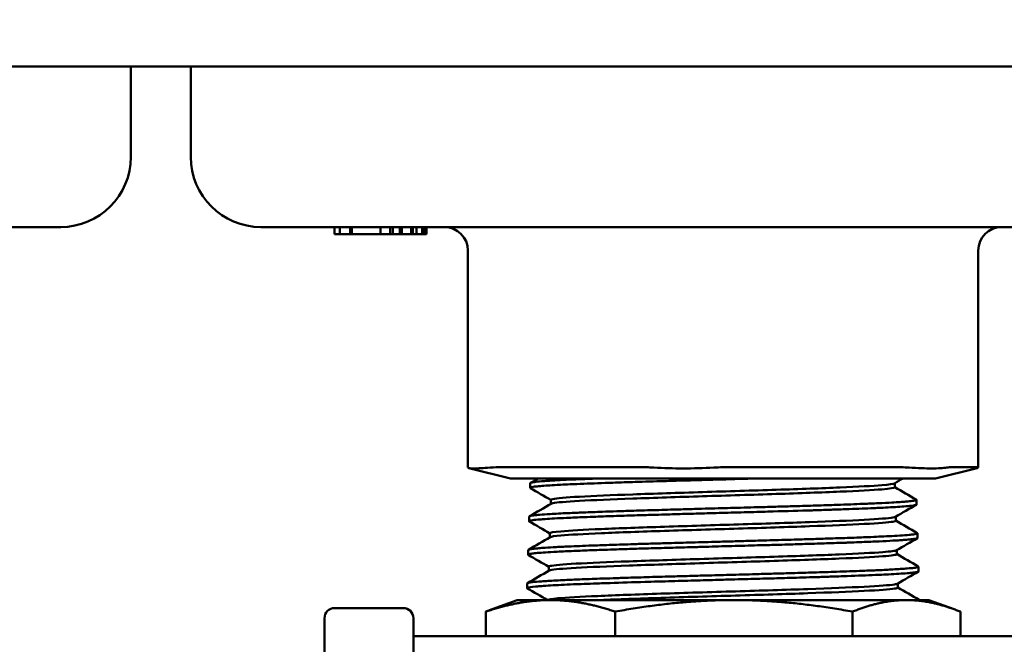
# Model space of a CAD drawing. Header units: inches. Extents: x 0.1 to 33.9, y 0.6 to 21.4.
# Tile 6 of 39: x 9.4 to 11.5, y 6.2 to 7.6. Entities that reach past the tile are written whole.
import ezdxf

# ---------------------------------------------------------------- set-up
doc = ezdxf.new("R2010")
doc.units = ezdxf.units.IN
doc.header["$MEASUREMENT"] = 0
doc.layers.add('Dimension (ANSI)', color=7, linetype='Continuous', lineweight=25)
doc.layers.add('Visible (ANSI)', color=7, linetype='Continuous', lineweight=50)
doc.styles.add('Note Text (ANSI)', font='tahoma.ttf')
doc.dimstyles.new('Default (ANSI)', dxfattribs={"dimtxt": 0.12, "dimasz": 0.098425, "dimexe": 0.125, "dimexo": 0.0625, "dimgap": 0.031496, "dimtad": 0, "dimtih": 1, "dimtoh": 1, "dimrnd": 1e-08, "dimzin": 4, "dimdsep": 46, "dimtxsty": 'Note Text (ANSI)', "dimcen": 0.09, "dimdle": 0.393701, "dimclrd": 256, "dimclre": 256, "dimclrt": 256, "dimadec": 0, "dimazin": 1, "dimtfac": 1, "dimtofl": 0, "dimtmove": 0, "dimatfit": 3, "dimfxl": 1, "dimtolj": 1, "dimtzin": 4, "dimlwd": -1, "dimlwe": -1, "dimarcsym": 0})

# ---------------------------------------------------------------- blocks, each defined once
blk = doc.blocks.new('*D6')
at = {"layer": 'Defpoints', "color": 0, "transparency": 16777216}
for p in [(4.8495, 11.6968), (8.9429, 11.6968), (10.6043, 2.4465)]:
    blk.add_point(p, dxfattribs=at)
at = {"layer": 'Dimension (ANSI)', "transparency": 16777216}
for p, q in [((8.8804, 11.6968), (4.7245, 11.6968)), ((4.8495, 11.5984), (4.8495, 7.1825)), ((4.8495, 2.545), (4.8495, 6.9609)), ((10.5418, 2.4465), (4.7245, 2.4465))]:
    blk.add_line(p, q, dxfattribs=at)
for points in [[(4.8331, 11.5984), (4.8659, 11.5984), (4.8495, 11.6968)], [(4.8331, 2.545), (4.8659, 2.545), (4.8495, 2.4465)]]:
    blk.add_solid(points, dxfattribs=at)
at = {"layer": 'Dimension (ANSI)', "transparency": 16777216, "insert": (4.6349, 7.151), "char_height": 0.12, "attachment_point": 1, "style": 'Note Text (ANSI)'}
blk.add_mtext('\\A1;(9.25)', dxfattribs=at)
blk = doc.blocks.new('*D7')
at = {"layer": 'Defpoints', "color": 0, "transparency": 16777216}
for p in [(9.1025, 11.6968), (19.1619, 11.6968), (17.8233, 4.6641)]:
    blk.add_point(p, dxfattribs=at)
at = {"layer": 'Dimension (ANSI)', "transparency": 16777216}
for p, q in [((9.165, 11.6968), (19.2869, 11.6968)), ((19.1619, 11.5984), (19.1619, 8.2913)), ((19.1619, 4.7625), (19.1619, 8.0697)), ((17.8858, 4.6641), (19.2869, 4.6641))]:
    blk.add_line(p, q, dxfattribs=at)
for points in [[(19.1455, 11.5984), (19.1783, 11.5984), (19.1619, 11.6968)], [(19.1455, 4.7625), (19.1783, 4.7625), (19.1619, 4.6641)]]:
    blk.add_solid(points, dxfattribs=at)
at = {"layer": 'Dimension (ANSI)', "transparency": 16777216, "insert": (18.9472, 8.2598), "char_height": 0.12, "attachment_point": 1, "style": 'Note Text (ANSI)'}
blk.add_mtext('\\A1;(7.03)', dxfattribs=at)
blk = doc.blocks.new('*D10')
at = {"layer": 'Defpoints', "color": 0, "transparency": 16777216}
for p in [(6.1316, 7.4681), (17.4372, 4.6641), (6.1316, 1.672)]:
    blk.add_point(p, dxfattribs=at)
at = {"layer": 'Dimension (ANSI)', "transparency": 16777216}
for p, q in [((6.1316, 7.4056), (6.1316, 1.547)), ((17.4372, 4.6016), (17.4372, 1.547)), ((6.23, 1.672), (11.4932, 1.672)), ((17.3388, 1.672), (12.0756, 1.672))]:
    blk.add_line(p, q, dxfattribs=at)
for points in [[(6.23, 1.6884), (6.23, 1.6556), (6.1316, 1.672)], [(17.3388, 1.6884), (17.3388, 1.6556), (17.4372, 1.672)]]:
    blk.add_solid(points, dxfattribs=at)
at = {"layer": 'Dimension (ANSI)', "transparency": 16777216, "insert": (11.5247, 1.7513), "char_height": 0.12, "attachment_point": 1, "style": 'Note Text (ANSI)'}
blk.add_mtext('\\A1;(11.31)', dxfattribs=at)

msp = doc.modelspace()

# ---------------------------------------------------------------- linework, layer by layer
at = {"layer": 'Visible (ANSI)'}
for p, q in [((13.0688, 7.4681), (9.1797, 7.4681)), ((9.6459, 7.2751), (9.6459, 7.4681)), ((9.7741, 7.2751), (9.7741, 7.4681)), ((9.4959, 7.1251), (7.5199, 7.1251)), ((11.9001, 7.1251), (9.9241, 7.1251)), ((10.0815, 7.1251), (10.0815, 7.1101)), ((10.0929, 7.1251), (10.0929, 7.1101)), ((10.1145, 7.1251), (10.1145, 7.1101)), ((10.1184, 7.1251), (10.1184, 7.1101)), ((10.1799, 7.1251), (10.1799, 7.1101)), ((10.2, 7.1251), (10.2, 7.1101)), ((10.2062, 7.1251), (10.2062, 7.1101)), ((10.2212, 7.1251), (10.2212, 7.1101)), ((10.2253, 7.1251), (10.2253, 7.1101)), ((10.2449, 7.1251), (10.2449, 7.1101)), ((10.2485, 7.1251), (10.2485, 7.1101)), ((10.2567, 7.1251), (10.2567, 7.1101)), ((10.2688, 7.1251), (10.2688, 7.1101)), ((10.2729, 7.1251), (10.2729, 7.1101)), ((10.2741, 7.1251), (10.2741, 7.1101)), ((10.2782, 7.1251), (10.2782, 7.1101)), ((10.0929, 7.1101), (10.0815, 7.1101)), ((10.1145, 7.1101), (10.0929, 7.1101)), ((10.1184, 7.1101), (10.1145, 7.1101)), ((10.1799, 7.1101), (10.1184, 7.1101)), ((10.2, 7.1101), (10.1799, 7.1101)), ((10.2062, 7.1101), (10.2, 7.1101)), ((10.2212, 7.1101), (10.2062, 7.1101)), ((10.2253, 7.1101), (10.2212, 7.1101)), ((10.2449, 7.1101), (10.2253, 7.1101)), ((10.2485, 7.1101), (10.2449, 7.1101)), ((10.2558, 7.1101), (10.2485, 7.1101)), ((10.2567, 7.1101), (10.2558, 7.1101)), ((10.2688, 7.1101), (10.2567, 7.1101)), ((10.2729, 7.1101), (10.2688, 7.1101)), ((10.2741, 7.1101), (10.2729, 7.1101)), ((10.2782, 7.1101), (10.2741, 7.1101)), ((10.3664, 7.0751), (10.3664, 6.6116)), ((11.4577, 7.0751), (11.4577, 6.6116)), ((10.4576, 6.5881), (10.3687, 6.6102)), ((10.7318, 6.6122), (10.4417, 6.6122)), ((11.2752, 6.6122), (10.9295, 6.6122)), ((11.3666, 6.5881), (11.4555, 6.6102)), ((11.4555, 6.6122), (11.4, 6.6122)), ((10.5066, 6.5881), (10.4576, 6.5881)), ((10.4999, 6.578), (10.4996, 6.568)), ((10.5066, 6.5881), (10.7792, 6.5881)), ((10.9071, 6.5881), (10.7792, 6.5881)), ((10.9071, 6.5881), (11.2319, 6.5881)), ((11.3127, 6.5881), (11.2319, 6.5881)), ((11.279, 6.569), (11.279, 6.5777)), ((11.3127, 6.5881), (11.3648, 6.5881)), ((11.3666, 6.5881), (11.3648, 6.5881)), ((10.5441, 6.5336), (10.5441, 6.5423)), ((11.3254, 6.5423), (11.3257, 6.5322)), ((10.4976, 6.5065), (10.4973, 6.4965)), ((11.2812, 6.4976), (11.2812, 6.5062)), ((10.5418, 6.4622), (10.5418, 6.4708)), ((11.3277, 6.4708), (11.328, 6.4608)), ((10.4954, 6.4351), (10.4951, 6.4251)), ((11.2835, 6.4262), (11.2835, 6.4348)), ((10.5396, 6.3908), (10.5396, 6.3994)), ((11.3299, 6.3994), (11.3302, 6.3894)), ((10.4932, 6.3637), (10.4929, 6.3537)), ((11.2857, 6.3547), (11.2857, 6.3634)), ((10.4721, 6.3281), (10.4183, 6.3085)), ((10.5431, 6.3281), (10.4721, 6.3281)), ((10.9352, 6.3281), (10.5431, 6.3281)), ((11.3041, 6.3281), (10.9352, 6.3281)), ((11.3521, 6.3281), (11.3041, 6.3281)), ((11.3521, 6.3281), (11.4059, 6.3085)), ((10.0817, 6.3111), (10.2282, 6.3111)), ((10.4047, 6.3033), (10.4047, 6.2511)), ((10.6815, 6.3033), (10.6815, 6.2511)), ((11.1888, 6.3033), (11.1888, 6.2511)), ((11.4195, 6.3033), (11.4195, 6.2511)), ((10.0599, 5.1628), (10.0599, 6.2893)), ((10.2499, 6.2893), (10.2499, 5.1628)), ((10.2499, 6.2511), (12.0599, 6.2511))]:
    msp.add_line(p, q, dxfattribs=at)
for centre, radius, start, end in [((9.4959, 7.2751), 0.15, 270, 0), ((9.9241, 7.2751), 0.15, 180, 270), ((10.3164, 7.0751), 0.05, 0, 90), ((11.5077, 7.0751), 0.05, 90, 180), ((10.0817, 6.2893), 0.0218, 90, 180), ((10.2282, 6.2893), 0.0218, 0, 90)]:
    msp.add_arc(centre, radius, start, end, dxfattribs=at)
for centre, major_axis, ratio, start_param, end_param in [((10.5664, 6.5586), (-0.2, 0.0531), 0.037447, 0.009936, 0.053942), ((10.5664, 6.5586), (0.1999, -0.0349), 0.203461, 2.280049, 2.474196), ((10.8566, 6.5586), (0.1999, -0.0349), 0.203461, 2.085901, 2.280049), ((10.8566, 6.5586), (0.1999, 0.0208), 0.246965, 1.171616, 1.365764), ((11.2022, 6.5586), (0.1999, 0.0208), 0.246965, 0.977469, 1.171616), ((11.2022, 6.5586), (0.2, 0.0531), 0.037447, 0.140205, 0.334353), ((11.2577, 6.5586), (0.2, 0.0531), 0.037447, 6.229243, 6.423391)]:
    msp.add_ellipse(centre, major_axis=major_axis, ratio=ratio, start_param=start_param, end_param=end_param, dxfattribs=at)
for points, knots in [([(10.4139, 6.6112), (10.3994, 6.61), (10.388, 6.6094), (10.3725, 6.6094), (10.3676, 6.61), (10.3666, 6.6112)], [0.6079968, 0.6079968, 0.6079968, 0.6079968, 0.7693159, 0.7693159, 0.9306349, 0.9306349, 0.9306349, 0.9306349]), ([(10.8922, 6.6112), (10.8702, 6.61), (10.8476, 6.6094), (10.8057, 6.6094), (10.7842, 6.61), (10.7643, 6.6112)], [0.6079968, 0.6079968, 0.6079968, 0.6079968, 0.7693159, 0.7693159, 0.9306349, 0.9306349, 0.9306349, 0.9306349]), ([(11.3905, 6.6112), (11.3829, 6.61), (11.3717, 6.6094), (11.3453, 6.6094), (11.3286, 6.61), (11.3097, 6.6112)], [0.6079968, 0.6079968, 0.6079968, 0.6079968, 0.7693159, 0.7693159, 0.9306349, 0.9306349, 0.9306349, 0.9306349]), ([(10.9942, 6.5881), (10.9845, 6.5878), (10.9747, 6.5876), (10.9402, 6.5866), (10.9152, 6.5859), (10.8824, 6.585), (10.8744, 6.5848), (10.8535, 6.5842), (10.8406, 6.5838), (10.8137, 6.5831), (10.7997, 6.5827), (10.7648, 6.5817), (10.7441, 6.5811), (10.7164, 6.5802), (10.7086, 6.5799), (10.6925, 6.5794), (10.6843, 6.5791), (10.654, 6.5781), (10.6334, 6.5774), (10.6041, 6.5762), (10.5942, 6.5758), (10.5777, 6.5751), (10.5709, 6.5747), (10.5621, 6.5743), (10.5597, 6.5742), (10.5427, 6.5732), (10.5306, 6.5725), (10.5164, 6.5712), (10.5122, 6.5708), (10.5066, 6.5701), (10.5048, 6.5698), (10.5027, 6.5693), (10.5022, 6.5692), (10.4996, 6.5685), (10.499, 6.568), (10.5, 6.5674)], [22.512466, 22.512466, 22.512466, 22.512466, 22.58829, 22.58829, 22.778742, 22.778742, 22.839539, 22.839539, 22.939486, 22.939486, 23.049656, 23.049656, 23.220113, 23.220113, 23.287844, 23.287844, 23.362804, 23.362804, 23.56963, 23.56963, 23.685792, 23.685792, 23.776347, 23.776347, 23.810781, 23.810781, 24.030787, 24.030787, 24.150549, 24.150549, 24.232199, 24.232199, 24.266508, 24.266508, 24.42437, 24.42437, 24.42437, 24.42437]), ([(10.4999, 6.578), (10.4999, 6.5783), (10.5003, 6.5786), (10.5026, 6.5793), (10.5052, 6.5798), (10.5126, 6.5808), (10.5177, 6.5814), (10.5279, 6.5822), (10.5323, 6.5825), (10.5497, 6.5837), (10.5652, 6.5845), (10.5951, 6.5859), (10.6079, 6.5864), (10.6317, 6.5873), (10.6422, 6.5877), (10.6531, 6.5881)], [23.2263889, 23.2263889, 23.2263889, 23.2263889, 23.3101848, 23.3101848, 23.4435944, 23.4435944, 23.5848595, 23.5848595, 23.6737652, 23.6737652, 23.9034392, 23.9034392, 24.0511019, 24.0511019, 24.1582421, 24.1582421, 24.1582421, 24.1582421]), ([(11.2785, 6.5774), (11.2763, 6.5761), (11.2673, 6.5748), (11.2318, 6.5719), (11.201, 6.5703), (11.1232, 6.567), (11.0764, 6.5653), (10.9754, 6.5621), (10.9212, 6.5604), (10.8156, 6.5571), (10.7643, 6.5555), (10.6737, 6.5522), (10.6346, 6.5505), (10.5758, 6.5473), (10.5562, 6.5456), (10.5455, 6.5434), (10.5441, 6.5428), (10.5441, 6.5423)], [0.54867189, 0.54867189, 0.54867189, 0.54867189, 0.5546875, 0.5546875, 0.5625, 0.5625, 0.5703125, 0.5703125, 0.578125, 0.578125, 0.5859375, 0.5859375, 0.59375, 0.59375, 0.6015625, 0.6015625, 0.60427095, 0.60427095, 0.60427095, 0.60427095]), ([(11.279, 6.569), (11.279, 6.5676), (11.2698, 6.5661), (11.2318, 6.563), (11.201, 6.5613), (11.1232, 6.5581), (11.0764, 6.5564), (10.9754, 6.5531), (10.9212, 6.5515), (10.8156, 6.5482), (10.7643, 6.5465), (10.6737, 6.5433), (10.6346, 6.5416), (10.5758, 6.5383), (10.5562, 6.5367), (10.5464, 6.5347), (10.5452, 6.5343), (10.5446, 6.5339)], [0.5477093, 0.5477093, 0.5477093, 0.5477093, 0.5546875, 0.5546875, 0.5625, 0.5625, 0.5703125, 0.5703125, 0.578125, 0.578125, 0.5859375, 0.5859375, 0.59375, 0.59375, 0.6015625, 0.6015625, 0.60330538, 0.60330538, 0.60330538, 0.60330538]), ([(11.3257, 6.5322), (11.3257, 6.5321), (11.3257, 6.532), (11.3249, 6.5314), (11.3236, 6.531), (11.32, 6.5303), (11.3183, 6.53), (11.3136, 6.5294), (11.3102, 6.5291), (11.3016, 6.5283), (11.2961, 6.5279), (11.284, 6.5271), (11.2774, 6.5267), (11.2635, 6.5259), (11.2562, 6.5255), (11.2438, 6.5249), (11.2389, 6.5247), (11.2183, 6.5238), (11.2008, 6.5232), (11.1707, 6.5221), (11.1591, 6.5216), (11.1363, 6.5209), (11.1254, 6.5205), (11.1103, 6.52), (11.1065, 6.5199), (11.0762, 6.519), (11.0482, 6.5182), (11.0039, 6.5169), (10.9881, 6.5165), (10.9625, 6.5158), (10.9526, 6.5155), (10.9383, 6.5151), (10.9339, 6.515), (10.9124, 6.5144), (10.8953, 6.5139), (10.8624, 6.513), (10.8467, 6.5126), (10.8165, 6.5117), (10.802, 6.5113), (10.7786, 6.5106), (10.7694, 6.5104), (10.7497, 6.5098), (10.7391, 6.5095), (10.7134, 6.5087), (10.6986, 6.5082), (10.6689, 6.5073), (10.654, 6.5068), (10.6317, 6.5059), (10.6237, 6.5056), (10.6021, 6.5048), (10.5892, 6.5042), (10.5682, 6.5033), (10.5596, 6.5029), (10.5445, 6.502), (10.5378, 6.5016), (10.5279, 6.5009), (10.5242, 6.5006), (10.5143, 6.4998), (10.509, 6.4993), (10.5021, 6.4983), (10.5, 6.4979), (10.4975, 6.497), (10.4971, 6.4966), (10.4976, 6.4961), (10.4977, 6.496), (10.4978, 6.496)], [27.679693, 27.679693, 27.679693, 27.679693, 27.718616, 27.718616, 27.832837, 27.832837, 27.906136, 27.906136, 28.004612, 28.004612, 28.122921, 28.122921, 28.232588, 28.232588, 28.335325, 28.335325, 28.39612, 28.39612, 28.586915, 28.586915, 28.699433, 28.699433, 28.797982, 28.797982, 28.830998, 28.830998, 29.059428, 29.059428, 29.181869, 29.181869, 29.257496, 29.257496, 29.291425, 29.291425, 29.422037, 29.422037, 29.543235, 29.543235, 29.657121, 29.657121, 29.730977, 29.730977, 29.819377, 29.819377, 29.94933, 29.94933, 30.091261, 30.091261, 30.174995, 30.174995, 30.327078, 30.327078, 30.446777, 30.446777, 30.560409, 30.560409, 30.637071, 30.637071, 30.788818, 30.788818, 30.908686, 30.908686, 31.022261, 31.022261, 31.044837, 31.044837, 31.044837, 31.044837]), ([(10.4976, 6.5065), (10.4977, 6.5067), (10.4977, 6.5068), (10.4983, 6.5073), (10.4993, 6.5076), (10.5023, 6.5083), (10.5044, 6.5086), (10.5106, 6.5094), (10.5151, 6.5099), (10.5267, 6.5108), (10.5339, 6.5113), (10.5478, 6.5122), (10.5538, 6.5125), (10.5669, 6.5132), (10.5739, 6.5136), (10.5915, 6.5143), (10.6024, 6.5148), (10.6266, 6.5157), (10.64, 6.5162), (10.6639, 6.5171), (10.6741, 6.5174), (10.6948, 6.5181), (10.7052, 6.5185), (10.7308, 6.5192), (10.7462, 6.5197), (10.7786, 6.5206), (10.7955, 6.5211), (10.8253, 6.522), (10.8379, 6.5224), (10.8609, 6.523), (10.8712, 6.5233), (10.8992, 6.524), (10.9171, 6.5245), (10.9545, 6.5255), (10.974, 6.5261), (11.0054, 6.527), (11.0174, 6.5273), (11.0411, 6.528), (11.0528, 6.5283), (11.0799, 6.5291), (11.0952, 6.5296), (11.1257, 6.5305), (11.1409, 6.531), (11.1656, 6.5319), (11.1755, 6.5322), (11.194, 6.5329), (11.2028, 6.5333), (11.2229, 6.534), (11.2338, 6.5345), (11.2545, 6.5355), (11.2642, 6.5359), (11.2791, 6.5368), (11.2849, 6.5372), (11.2949, 6.5378), (11.2993, 6.5382), (11.3087, 6.539), (11.3132, 6.5394), (11.3203, 6.5404), (11.3228, 6.5409), (11.3252, 6.5417), (11.3256, 6.5421), (11.3253, 6.5426), (11.3252, 6.5427), (11.325, 6.5428)], [16.63463, 16.63463, 16.63463, 16.63463, 16.669689, 16.669689, 16.763624, 16.763624, 16.857681, 16.857681, 16.985759, 16.985759, 17.126072, 17.126072, 17.220023, 17.220023, 17.314143, 17.314143, 17.442165, 17.442165, 17.579053, 17.579053, 17.675065, 17.675065, 17.767195, 17.767195, 17.896412, 17.896412, 18.031334, 18.031334, 18.129771, 18.129771, 18.208268, 18.208268, 18.343894, 18.343894, 18.493439, 18.493439, 18.587881, 18.587881, 18.681684, 18.681684, 18.809831, 18.809831, 18.946618, 18.946618, 19.042654, 19.042654, 19.134964, 19.134964, 19.264007, 19.264007, 19.399306, 19.399306, 19.497153, 19.497153, 19.588135, 19.588135, 19.718073, 19.718073, 19.852168, 19.852168, 19.951613, 19.951613, 19.984249, 19.984249, 19.984249, 19.984249]), ([(11.2807, 6.5059), (11.2799, 6.5054), (11.2781, 6.505), (11.2659, 6.5029), (11.2448, 6.5012), (11.1833, 6.4979), (11.143, 6.4963), (11.0504, 6.493), (10.9982, 6.4913), (10.8917, 6.4881), (10.8374, 6.4864), (10.7367, 6.4831), (10.6903, 6.4815), (10.6141, 6.4782), (10.5842, 6.4765), (10.5498, 6.4735), (10.5418, 6.4722), (10.5418, 6.4708)], [0.66181026, 0.66181026, 0.66181026, 0.66181026, 0.6640625, 0.6640625, 0.671875, 0.671875, 0.6796875, 0.6796875, 0.6875, 0.6875, 0.6953125, 0.6953125, 0.703125, 0.703125, 0.7109375, 0.7109375, 0.71741279, 0.71741279, 0.71741279, 0.71741279]), ([(11.2812, 6.4976), (11.2812, 6.4969), (11.2793, 6.4962), (11.2659, 6.4939), (11.2448, 6.4923), (11.1833, 6.489), (11.143, 6.4874), (11.0504, 6.4841), (10.9982, 6.4824), (10.8917, 6.4791), (10.8374, 6.4775), (10.7367, 6.4742), (10.6903, 6.4726), (10.6141, 6.4693), (10.5842, 6.4676), (10.5521, 6.4648), (10.5444, 6.4637), (10.5424, 6.4625)], [0.66084566, 0.66084566, 0.66084566, 0.66084566, 0.6640625, 0.6640625, 0.671875, 0.671875, 0.6796875, 0.6796875, 0.6875, 0.6875, 0.6953125, 0.6953125, 0.703125, 0.703125, 0.7109375, 0.7109375, 0.71645527, 0.71645527, 0.71645527, 0.71645527]), ([(10.4954, 6.4351), (10.4954, 6.4355), (10.4963, 6.4359), (10.4999, 6.4368), (10.5032, 6.4374), (10.5108, 6.4382), (10.5142, 6.4385), (10.5222, 6.4392), (10.5268, 6.4396), (10.5387, 6.4403), (10.5466, 6.4408), (10.565, 6.4418), (10.5758, 6.4423), (10.5953, 6.4431), (10.6033, 6.4435), (10.6204, 6.4442), (10.6293, 6.4445), (10.6514, 6.4453), (10.6647, 6.4457), (10.6943, 6.4467), (10.7106, 6.4472), (10.7384, 6.4481), (10.7496, 6.4484), (10.7725, 6.4491), (10.7842, 6.4494), (10.8122, 6.4502), (10.8287, 6.4507), (10.8638, 6.4516), (10.8826, 6.4521), (10.9136, 6.453), (10.9258, 6.4533), (10.9503, 6.454), (10.9626, 6.4544), (10.9915, 6.4551), (11.008, 6.4556), (11.0422, 6.4566), (11.0599, 6.4571), (11.0883, 6.4579), (11.0993, 6.4583), (11.121, 6.459), (11.1316, 6.4593), (11.1559, 6.4601), (11.1693, 6.4605), (11.1964, 6.4615), (11.2097, 6.462), (11.2304, 6.4629), (11.2381, 6.4632), (11.2528, 6.4639), (11.2597, 6.4642), (11.275, 6.465), (11.2829, 6.4655), (11.2977, 6.4664), (11.3043, 6.4669), (11.3133, 6.4678), (11.3164, 6.4681), (11.3214, 6.4688), (11.3234, 6.4692), (11.3268, 6.4699), (11.3277, 6.4704), (11.3276, 6.471), (11.3275, 6.4712), (11.3272, 6.4713)], [10.004635, 10.004635, 10.004635, 10.004635, 10.118687, 10.118687, 10.262435, 10.262435, 10.355287, 10.355287, 10.449505, 10.449505, 10.57778, 10.57778, 10.721295, 10.721295, 10.81422, 10.81422, 10.90843, 10.90843, 11.036689, 11.036689, 11.179971, 11.179971, 11.27297, 11.27297, 11.367171, 11.367171, 11.495414, 11.495414, 11.638463, 11.638463, 11.731536, 11.731536, 11.825728, 11.825728, 11.953955, 11.953955, 12.096771, 12.096771, 12.189918, 12.189918, 12.284101, 12.284101, 12.412312, 12.412312, 12.554895, 12.554895, 12.648116, 12.648116, 12.742291, 12.742291, 12.870487, 12.870487, 13.012834, 13.012834, 13.106131, 13.106131, 13.200295, 13.200295, 13.328476, 13.328476, 13.373573, 13.373573, 13.373573, 13.373573]), ([(11.328, 6.4608), (11.328, 6.4607), (11.3279, 6.4607), (11.3276, 6.4601), (11.3262, 6.4597), (11.3215, 6.4588), (11.3184, 6.4583), (11.3106, 6.4575), (11.306, 6.4571), (11.2974, 6.4564), (11.2938, 6.4561), (11.2853, 6.4556), (11.2804, 6.4553), (11.2663, 6.4545), (11.2564, 6.454), (11.2343, 6.453), (11.222, 6.4525), (11.2012, 6.4517), (11.1934, 6.4514), (11.182, 6.451), (11.1786, 6.4508), (11.1619, 6.4503), (11.148, 6.4498), (11.1202, 6.4489), (11.1063, 6.4485), (11.0786, 6.4476), (11.0648, 6.4472), (11.0419, 6.4465), (11.0329, 6.4463), (11.0136, 6.4457), (11.0032, 6.4455), (10.9747, 6.4447), (10.9564, 6.4442), (10.9191, 6.4432), (10.9002, 6.4426), (10.8706, 6.4418), (10.8598, 6.4415), (10.8448, 6.4411), (10.8404, 6.441), (10.8192, 6.4404), (10.8026, 6.4399), (10.7713, 6.439), (10.7565, 6.4386), (10.7284, 6.4378), (10.7152, 6.4374), (10.6941, 6.4367), (10.6861, 6.4364), (10.6695, 6.4359), (10.661, 6.4356), (10.6382, 6.4348), (10.6244, 6.4343), (10.5985, 6.4333), (10.5864, 6.4328), (10.5689, 6.4319), (10.5628, 6.4316), (10.5547, 6.4312), (10.5524, 6.4311), (10.5417, 6.4305), (10.5342, 6.4301), (10.5215, 6.4292), (10.5162, 6.4288), (10.5076, 6.4279), (10.5042, 6.4275), (10.4999, 6.4268), (10.4986, 6.4266), (10.4964, 6.426), (10.4957, 6.4257), (10.495, 6.4252), (10.4951, 6.4249), (10.4956, 6.4246)], [34.315033, 34.315033, 34.315033, 34.315033, 34.335197, 34.335197, 34.466283, 34.466283, 34.587301, 34.587301, 34.701253, 34.701253, 34.772587, 34.772587, 34.855167, 34.855167, 34.993793, 34.993793, 35.138143, 35.138143, 35.220023, 35.220023, 35.253965, 35.253965, 35.384353, 35.384353, 35.505071, 35.505071, 35.618956, 35.618956, 35.690919, 35.690919, 35.772081, 35.772081, 35.912868, 35.912868, 36.057076, 36.057076, 36.139599, 36.139599, 36.173535, 36.173535, 36.303824, 36.303824, 36.424452, 36.424452, 36.538331, 36.538331, 36.610476, 36.610476, 36.691146, 36.691146, 36.832741, 36.832741, 36.976313, 36.976313, 37.059801, 37.059801, 37.093743, 37.093743, 37.224029, 37.224029, 37.344598, 37.344598, 37.45848, 37.45848, 37.530735, 37.530735, 37.611057, 37.611057, 37.695194, 37.695194, 37.695194, 37.695194]), ([(11.283, 6.4345), (11.2806, 6.4332), (11.2707, 6.4318), (11.2323, 6.4289), (11.2003, 6.4272), (11.1203, 6.4239), (11.0724, 6.4223), (10.9696, 6.419), (10.9147, 6.4174), (10.8081, 6.4141), (10.7564, 6.4124), (10.6657, 6.4091), (10.6268, 6.4075), (10.569, 6.4042), (10.5501, 6.4026), (10.5407, 6.4004), (10.5396, 6.3999), (10.5396, 6.3994)], [0.77490458, 0.77490458, 0.77490458, 0.77490458, 0.78125, 0.78125, 0.7890625, 0.7890625, 0.796875, 0.796875, 0.8046875, 0.8046875, 0.8125, 0.8125, 0.8203125, 0.8203125, 0.828125, 0.828125, 0.8305135, 0.8305135, 0.8305135, 0.8305135]), ([(11.2835, 6.4262), (11.2835, 6.4246), (11.2732, 6.4231), (11.2323, 6.4199), (11.2003, 6.4183), (11.1203, 6.415), (11.0724, 6.4134), (10.9696, 6.4101), (10.9147, 6.4084), (10.8081, 6.4051), (10.7564, 6.4035), (10.6657, 6.4002), (10.6268, 6.3986), (10.569, 6.3953), (10.5501, 6.3936), (10.5416, 6.3917), (10.5407, 6.3914), (10.5401, 6.3911)], [0.77395602, 0.77395602, 0.77395602, 0.77395602, 0.78125, 0.78125, 0.7890625, 0.7890625, 0.796875, 0.796875, 0.8046875, 0.8046875, 0.8125, 0.8125, 0.8203125, 0.8203125, 0.828125, 0.828125, 0.82956112, 0.82956112, 0.82956112, 0.82956112]), ([(10.4932, 6.3637), (10.4932, 6.3641), (10.4941, 6.3645), (10.4979, 6.3654), (10.5008, 6.3659), (10.5096, 6.3669), (10.516, 6.3675), (10.5325, 6.3687), (10.5428, 6.3693), (10.5609, 6.3702), (10.5673, 6.3706), (10.584, 6.3713), (10.5947, 6.3718), (10.6193, 6.3727), (10.6334, 6.3733), (10.6577, 6.3741), (10.6672, 6.3744), (10.6875, 6.3751), (10.6983, 6.3755), (10.7239, 6.3762), (10.7391, 6.3767), (10.7724, 6.3777), (10.7907, 6.3782), (10.821, 6.379), (10.8327, 6.3794), (10.8569, 6.38), (10.8694, 6.3804), (10.8986, 6.3812), (10.9154, 6.3816), (10.9513, 6.3826), (10.9704, 6.3831), (11.001, 6.384), (11.0127, 6.3843), (11.0363, 6.385), (11.0482, 6.3853), (11.0756, 6.3861), (11.091, 6.3865), (11.1228, 6.3875), (11.1391, 6.388), (11.1645, 6.3889), (11.174, 6.3892), (11.1926, 6.3899), (11.2018, 6.3902), (11.2223, 6.391), (11.2333, 6.3915), (11.2552, 6.3924), (11.2657, 6.393), (11.2812, 6.3938), (11.2867, 6.3942), (11.2969, 6.3948), (11.3016, 6.3952), (11.3114, 6.396), (11.3161, 6.3964), (11.3239, 6.3974), (11.3268, 6.3979), (11.3294, 6.3988), (11.3299, 6.3991), (11.3299, 6.3996), (11.3297, 6.3998), (11.3294, 6.3999)], [3.336036, 3.336036, 3.336036, 3.336036, 3.457235, 3.457235, 3.585545, 3.585545, 3.744991, 3.744991, 3.91989, 3.91989, 4.007883, 4.007883, 4.135395, 4.135395, 4.282292, 4.282292, 4.37311, 4.37311, 4.469089, 4.469089, 4.596693, 4.596693, 4.743332, 4.743332, 4.834352, 4.834352, 4.930098, 4.930098, 5.0578, 5.0578, 5.204171, 5.204171, 5.295403, 5.295403, 5.390909, 5.390909, 5.518715, 5.518715, 5.664809, 5.664809, 5.756264, 5.756264, 5.851522, 5.851522, 5.979437, 5.979437, 6.125247, 6.125247, 6.216935, 6.216935, 6.311942, 6.311942, 6.43997, 6.43997, 6.585494, 6.585494, 6.67742, 6.67742, 6.724056, 6.724056, 6.724056, 6.724056]), ([(11.3302, 6.3894), (11.3302, 6.3893), (11.3302, 6.3893), (11.3299, 6.3888), (11.3289, 6.3884), (11.3256, 6.3876), (11.3236, 6.3873), (11.3202, 6.3869), (11.3193, 6.3868), (11.3112, 6.3858), (11.3011, 6.3851), (11.2814, 6.3838), (11.2739, 6.3834), (11.2595, 6.3827), (11.253, 6.3823), (11.2433, 6.3819), (11.2406, 6.3818), (11.2199, 6.3809), (11.1997, 6.3801), (11.166, 6.3789), (11.1538, 6.3785), (11.1311, 6.3778), (11.1207, 6.3774), (11.0922, 6.3766), (11.0737, 6.376), (11.0399, 6.3751), (11.0249, 6.3746), (10.993, 6.3737), (10.976, 6.3733), (10.9492, 6.3725), (10.9396, 6.3723), (10.9186, 6.3717), (10.9073, 6.3714), (10.8785, 6.3706), (10.861, 6.3701), (10.8251, 6.3692), (10.8067, 6.3686), (10.7782, 6.3678), (10.768, 6.3675), (10.7538, 6.3671), (10.7497, 6.367), (10.7192, 6.3661), (10.694, 6.3653), (10.658, 6.3641), (10.6461, 6.3637), (10.6256, 6.363), (10.6168, 6.3626), (10.6053, 6.3622), (10.6023, 6.3621), (10.5802, 6.3612), (10.5632, 6.3604), (10.5412, 6.3592), (10.5344, 6.3588), (10.5234, 6.358), (10.5191, 6.3577), (10.5138, 6.3573), (10.5124, 6.3571), (10.5024, 6.3562), (10.4967, 6.3554), (10.493, 6.3542), (10.4926, 6.3537), (10.4932, 6.3532), (10.4933, 6.3532), (10.4934, 6.3531)], [40.982443, 40.982443, 40.982443, 40.982443, 40.998349, 40.998349, 41.113241, 41.113241, 41.205629, 41.205629, 41.238098, 41.238098, 41.464345, 41.464345, 41.582005, 41.582005, 41.670164, 41.670164, 41.704023, 41.704023, 41.9222, 41.9222, 42.037294, 42.037294, 42.12973, 42.12973, 42.284078, 42.284078, 42.403536, 42.403536, 42.535057, 42.535057, 42.60873, 42.60873, 42.695081, 42.695081, 42.828886, 42.828886, 42.972844, 42.972844, 43.055752, 43.055752, 43.089468, 43.089468, 43.309222, 43.309222, 43.424866, 43.424866, 43.518039, 43.518039, 43.551738, 43.551738, 43.771768, 43.771768, 43.8875, 43.8875, 43.979529, 43.979529, 44.012736, 44.012736, 44.242336, 44.242336, 44.36384, 44.36384, 44.379319, 44.379319, 44.379319, 44.379319]), ([(11.2851, 6.3631), (11.2842, 6.3625), (11.282, 6.362), (11.2679, 6.3598), (11.2457, 6.3582), (11.1819, 6.3549), (11.1405, 6.3532), (11.0458, 6.3499), (10.9928, 6.3483), (10.8848, 6.345), (10.83, 6.3434), (10.7287, 6.3401), (10.6823, 6.3384), (10.6065, 6.3351), (10.5771, 6.3335), (10.5452, 6.3306), (10.5379, 6.3293), (10.5374, 6.3281)], [0.88804155, 0.88804155, 0.88804155, 0.88804155, 0.890625, 0.890625, 0.8984375, 0.8984375, 0.90625, 0.90625, 0.9140625, 0.9140625, 0.921875, 0.921875, 0.9296875, 0.9296875, 0.9375, 0.9375, 0.94343891, 0.94343891, 0.94343891, 0.94343891]), ([(11.2857, 6.3547), (11.2857, 6.354), (11.2833, 6.3533), (11.2679, 6.3509), (11.2457, 6.3492), (11.1819, 6.3459), (11.1405, 6.3443), (11.0458, 6.341), (10.9928, 6.3394), (10.8848, 6.3361), (10.83, 6.3344), (10.7312, 6.3312), (10.6869, 6.3297), (10.6501, 6.3281)], [0.88708744, 0.88708744, 0.88708744, 0.88708744, 0.890625, 0.890625, 0.8984375, 0.8984375, 0.90625, 0.90625, 0.9140625, 0.9140625, 0.921875, 0.921875, 0.92929864, 0.92929864, 0.92929864, 0.92929864])]:
    msp.add_open_spline(points, degree=3, knots=knots, dxfattribs=at)
for points in [[(11.4554, 6.6103), (11.4565, 6.6105), (11.4572, 6.6108), (11.4575, 6.6112)], [(10.5003, 6.5785), (10.5059, 6.5817), (10.5114, 6.5849), (10.5169, 6.5881)], [(11.2971, 6.5881), (11.2909, 6.5845), (11.2847, 6.5809), (11.2785, 6.5774)], [(11.279, 6.5693), (11.2943, 6.5605), (11.3096, 6.5516), (11.325, 6.5428)], [(10.5441, 6.5419), (10.5294, 6.5504), (10.5147, 6.5589), (10.5, 6.5674)], [(10.4981, 6.5071), (10.5136, 6.516), (10.5291, 6.525), (10.5446, 6.5339)], [(11.3253, 6.5317), (11.3104, 6.5231), (11.2956, 6.5145), (11.2807, 6.5059)], [(10.5418, 6.4705), (10.5272, 6.479), (10.5125, 6.4875), (10.4978, 6.496)], [(11.2812, 6.4979), (11.2965, 6.4891), (11.3119, 6.4802), (11.3272, 6.4713)], [(10.4959, 6.4356), (10.5114, 6.4446), (10.5269, 6.4535), (10.5424, 6.4625)], [(11.3275, 6.4603), (11.3127, 6.4517), (11.2978, 6.4431), (11.283, 6.4345)], [(10.5396, 6.3991), (10.5249, 6.4076), (10.5103, 6.4161), (10.4956, 6.4246)], [(11.2835, 6.4265), (11.2988, 6.4176), (11.3141, 6.4088), (11.3294, 6.3999)], [(10.4937, 6.3642), (10.5092, 6.3732), (10.5247, 6.3821), (10.5401, 6.3911)], [(11.3297, 6.3888), (11.3149, 6.3803), (11.3, 6.3717), (11.2851, 6.3631)], [(10.5366, 6.3281), (10.5222, 6.3364), (10.5078, 6.3448), (10.4934, 6.3531)], [(11.2857, 6.355), (11.301, 6.3462), (11.3163, 6.3373), (11.3316, 6.3285)], [(11.3321, 6.3281), (11.332, 6.3282), (11.3319, 6.3283), (11.3316, 6.3285)]]:
    msp.add_open_spline(points, degree=3, dxfattribs=at)
for points, weights in [([(10.4047, 6.3033), (10.4789, 6.3281), (10.5431, 6.3281)], [1.76679029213, 1.90345199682, 1.90345199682]), ([(10.5431, 6.3281), (10.6073, 6.3281), (10.6815, 6.3033)], [1.90345199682, 1.90345199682, 1.76679029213]), ([(10.6815, 6.3033), (10.8174, 6.3281), (10.9352, 6.3281)], [1.76679029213, 1.90345199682, 1.90345199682]), ([(10.9352, 6.3281), (11.0529, 6.3281), (11.1888, 6.3033)], [1.90345199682, 1.90345199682, 1.76679029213]), ([(11.1888, 6.3033), (11.2506, 6.3281), (11.3041, 6.3281)], [1.76679029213, 1.90345199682, 1.90345199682]), ([(11.3041, 6.3281), (11.3577, 6.3281), (11.4195, 6.3033)], [1.90345199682, 1.90345199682, 1.76679029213]), ([(10.4183, 6.3085), (10.4116, 6.3061), (10.4047, 6.3033)], [1.79377241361, 1.78102243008, 1.76679029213])]:
    msp.add_rational_spline(points, weights, degree=2, dxfattribs=at)

# ---------------------------------------------------------------- dimensions: what is measured, and where the dimension line sits
at = {"layer": 'Dimension (ANSI)'}
for base, p1, p2, angle, override, picture, middle in [((4.8495, 11.6968), (10.6043, 2.4465), (8.9429, 11.6968), 90, {"dimgap": 0.031496, "dimdec": 2, "dimtol": 0, "dimlim": 0, "dimtp": 0, "dimtm": 0, "dimtdec": 2, "dimatfit": 1}, '*D6', (4.8495, 7.0717)), ((19.1619, 11.6968), (17.8233, 4.6641), (9.1025, 11.6968), 90, {"dimgap": 0.031496, "dimdec": 2, "dimtol": 0, "dimlim": 0, "dimtp": 0, "dimtm": 0, "dimtdec": 2, "dimatfit": 1}, '*D7', (19.1619, 8.1805)), ((6.1316, 1.672), (17.4372, 4.6641), (6.1316, 7.4681), 180, {"dimgap": 0.031496, "dimtih": 0, "dimtoh": 0, "dimdec": 2, "dimtol": 0, "dimlim": 0, "dimtp": 0, "dimtm": 0, "dimtdec": 2, "dimatfit": 1}, '*D10', (11.7844, 1.672))]:
    dim = msp.add_linear_dim(base=base, p1=p1, p2=p2, angle=angle, text='(<>)', dimstyle='Default (ANSI)', override=override, dxfattribs=at)
    dim.commit()
    dim.dimension.update_dxf_attribs({"geometry": picture, "text_midpoint": middle, "dimtype": 160})

doc.saveas('drawing.dxf')
